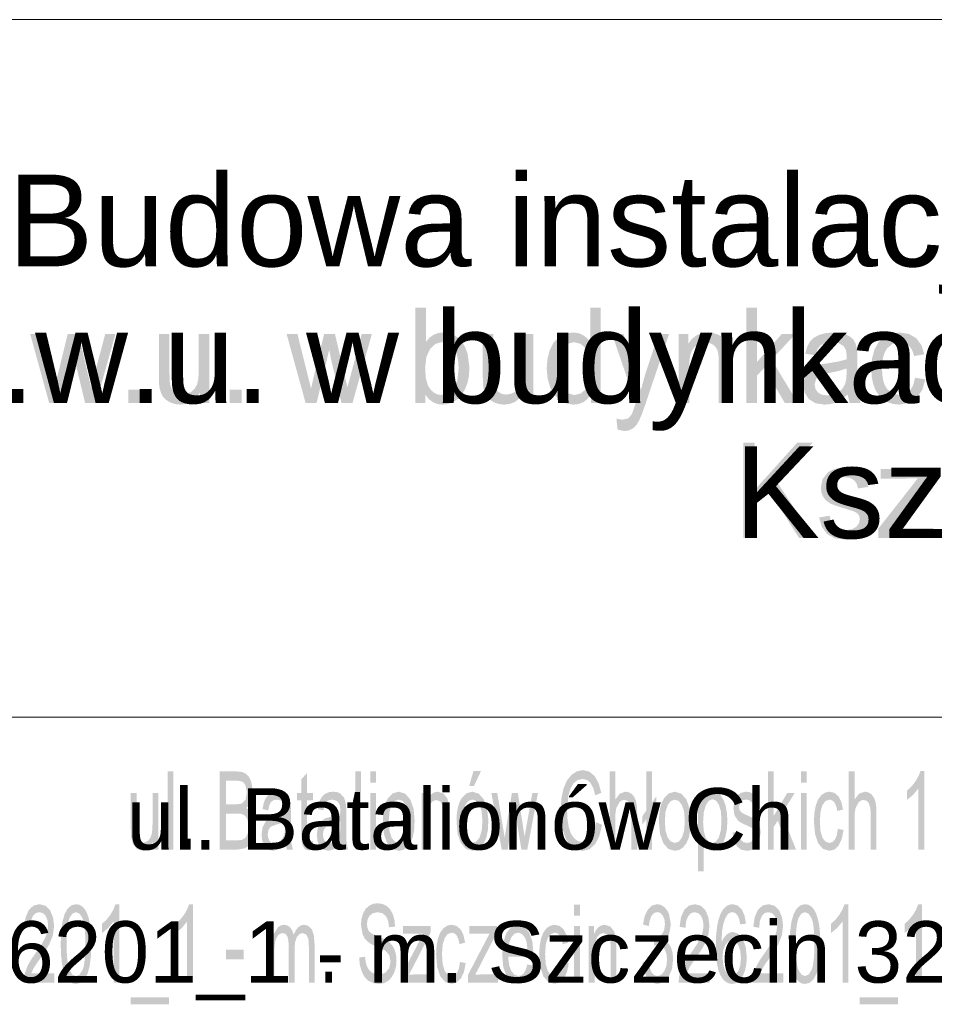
# Model space of a CAD drawing. Header units: millimetres. Extents: x -2626 to 2068, y -6169 to 7214.
# Tile 63 of 144: x -5 to 127, y -6003 to -5860. Entities that reach past the tile are written whole.
import ezdxf

# ---------------------------------------------------------------- set-up
doc = ezdxf.new("R2010")
doc.units = ezdxf.units.MM
doc.layers.get('0').update_dxf_attribs({"color": 252})

msp = doc.modelspace()

# ---------------------------------------------------------------- hatches: boundary and pattern name
h = msp.add_hatch(color=7)
h.paths.add_polyline_path([(53.37, -5915.98), (51.96, -5915.98), (51.96, -5902.18), (53.49, -5902.18), (53.49, -5907.1), (54, -5906.51), (54.59, -5906.09), (55.24, -5905.84), (55.95, -5905.76), (56.76, -5905.85), (57.53, -5906.13), (58.2, -5906.58), (58.74, -5907.17), (59.17, -5907.92), (59.5, -5908.8), (59.77, -5910.83), (59.7, -5912.05), (59.48, -5913.11), (59.12, -5914.03), (58.62, -5914.81), (58.02, -5915.42), (57.36, -5915.86), (56.65, -5916.12), (55.88, -5916.21), (55.12, -5916.12), (54.45, -5915.84), (53.87, -5915.38), (53.37, -5914.73)])
h.paths.add_polyline_path([(53.36, -5910.91), (53.47, -5912.46), (53.8, -5913.51), (54.19, -5914.08), (54.65, -5914.49), (55.16, -5914.73), (55.75, -5914.82), (56.68, -5914.58), (57.48, -5913.85), (58.03, -5912.65), (58.21, -5910.97), (58.16, -5910.06), (58.03, -5909.27), (57.81, -5908.61), (57.51, -5908.08), (56.73, -5907.38), (55.81, -5907.15), (54.89, -5907.39), (54.09, -5908.12), (53.54, -5909.3)])
h = msp.add_hatch(color=7)
h.paths.add_polyline_path([(77.35, -5915.98), (77.35, -5914.72), (76.87, -5915.37), (76.29, -5915.84), (75.61, -5916.12), (74.83, -5916.21), (73.8, -5916.04), (72.86, -5915.55), (72.05, -5914.76), (71.46, -5913.71), (71.09, -5912.44), (70.96, -5910.99), (71.07, -5909.57), (71.41, -5908.28), (71.97, -5907.2), (72.76, -5906.41), (73.71, -5905.92), (74.77, -5905.76), (75.54, -5905.85), (76.22, -5906.14), (76.79, -5906.58), (77.25, -5907.13), (77.25, -5902.18), (78.77, -5902.18), (78.77, -5915.98)])
h.paths.add_polyline_path([(72.53, -5910.99), (72.71, -5912.67), (73.26, -5913.87), (74.06, -5914.58), (74.98, -5914.82), (75.9, -5914.59), (76.68, -5913.91), (77.2, -5912.76), (77.38, -5911.13), (77.33, -5910.18), (77.2, -5909.36), (76.98, -5908.67), (76.67, -5908.12), (75.87, -5907.4), (74.91, -5907.16), (73.98, -5907.39), (73.21, -5908.09), (72.91, -5908.61), (72.7, -5909.27), (72.58, -5910.07)])
h = msp.add_hatch(color=7)
h.dxf.hatch_style = 2
h.paths.add_polyline_path([(99.85, -5915.98), (99.85, -5902.18), (101.38, -5902.18), (101.38, -5910.05), (104.99, -5905.98), (106.96, -5905.98), (103.52, -5909.69), (107.31, -5915.98), (105.43, -5915.98), (102.45, -5910.87), (101.38, -5912.02), (101.38, -5915.98)])
h = msp.add_hatch(color=7)
h.dxf.hatch_style = 2
h.paths.add_polyline_path([(90.07, -5915.98), (90.07, -5905.98), (91.44, -5905.98), (91.44, -5907.4), (91.99, -5906.68), (92.66, -5906.17), (93.43, -5905.86), (94.31, -5905.76), (95.09, -5905.84), (95.8, -5906.08), (96.4, -5906.46), (96.83, -5906.94), (97.3, -5908.19), (97.36, -5908.83), (97.39, -5909.84), (97.39, -5915.98), (95.86, -5915.98), (95.86, -5909.9), (95.82, -5909), (95.68, -5908.35), (95.43, -5907.89), (95.05, -5907.53), (94.55, -5907.3), (93.99, -5907.22), (93.08, -5907.4), (92.31, -5907.91), (92, -5908.34), (91.77, -5908.91), (91.64, -5909.64), (91.6, -5910.52), (91.6, -5915.98)])
h = msp.add_hatch(color=7)
h.paths.add_polyline_path([(114.51, -5914.75), (113.67, -5915.43), (112.87, -5915.88), (112.06, -5916.13), (111.19, -5916.21), (109.88, -5916.01), (108.91, -5915.41), (108.31, -5914.49), (108.11, -5913.35), (108.19, -5912.64), (108.41, -5912), (108.76, -5911.46), (109.2, -5911.03), (110.3, -5910.48), (110.86, -5910.35), (111.66, -5910.22), (113.26, -5909.95), (114.38, -5909.64), (114.39, -5909.2), (114.28, -5908.31), (113.95, -5907.74), (113.23, -5907.31), (112.22, -5907.16), (111.28, -5907.27), (110.63, -5907.58), (110.18, -5908.16), (109.87, -5909.06), (108.37, -5908.84), (108.64, -5907.88), (109.04, -5907.12), (109.61, -5906.54), (110.39, -5906.11), (111.34, -5905.85), (112.44, -5905.76), (113.48, -5905.83), (114.31, -5906.06), (114.94, -5906.4), (115.37, -5906.82), (115.66, -5907.34), (115.84, -5907.97), (115.9, -5908.58), (115.92, -5909.53), (115.92, -5911.79), (115.93, -5912.87), (115.94, -5913.72), (115.97, -5914.36), (116.02, -5914.78), (116.4, -5915.98), (114.81, -5915.98)])
h.paths.add_polyline_path([(114.38, -5910.97), (113.34, -5911.31), (111.89, -5911.61), (111.08, -5911.77), (110.55, -5911.95), (109.95, -5912.5), (109.74, -5913.3), (109.86, -5913.92), (110.2, -5914.43), (110.77, -5914.77), (111.55, -5914.88), (112.39, -5914.78), (113.12, -5914.46), (113.72, -5913.95), (114.13, -5913.28), (114.31, -5912.57), (114.38, -5911.59)])
h = msp.add_hatch(color=7)
h.dxf.hatch_style = 2
h.paths.add_polyline_path([(124.28, -5912.32), (125.77, -5912.54), (125.33, -5914.07), (124.52, -5915.23), (123.39, -5915.97), (122.03, -5916.21), (121.15, -5916.13), (120.36, -5915.88), (119.66, -5915.46), (119.06, -5914.87), (118.57, -5914.13), (118.22, -5913.24), (118.01, -5912.2), (117.94, -5911.02), (118.06, -5909.5), (118.42, -5908.19), (119.03, -5907.13), (119.89, -5906.37), (120.92, -5905.91), (122.04, -5905.76), (123.37, -5905.96), (124.44, -5906.58), (125.2, -5907.58), (125.63, -5908.92), (124.15, -5909.17), (123.85, -5908.29), (123.4, -5907.66), (122.8, -5907.28), (122.1, -5907.15), (121.05, -5907.38), (120.22, -5908.07), (119.91, -5908.6), (119.68, -5909.26), (119.55, -5910.05), (119.5, -5910.97), (119.54, -5911.91), (119.67, -5912.71), (119.89, -5913.38), (120.2, -5913.9), (121, -5914.59), (122.01, -5914.82), (122.84, -5914.66), (123.51, -5914.21), (124, -5913.43)])
h = msp.add_hatch(color=7)
h.dxf.hatch_style = 2
h.paths.add_polyline_path([(-1.06, -5915.98), (-3.81, -5905.98), (-2.24, -5905.98), (-0.81, -5911.76), (-0.27, -5913.9), (-0.23, -5913.71), (-0.14, -5913.31), (0, -5912.68), (0.19, -5911.84), (1.62, -5905.98), (3.19, -5905.98), (4.54, -5911.78), (4.99, -5913.69), (5.51, -5911.77), (7.05, -5905.98), (8.53, -5905.98), (5.72, -5915.98), (4.14, -5915.98), (2.7, -5909.99), (2.36, -5908.29), (0.53, -5915.98)])
h = msp.add_hatch(color=7)
h.dxf.hatch_style = 2
h.paths.add_polyline_path([(20.75, -5915.98), (20.75, -5914.51), (20.18, -5915.26), (19.51, -5915.79), (18.75, -5916.1), (17.9, -5916.21), (17.12, -5916.12), (16.41, -5915.87), (15.81, -5915.49), (15.38, -5915.02), (15.1, -5914.45), (14.91, -5913.76), (14.84, -5913.12), (14.82, -5912.18), (14.82, -5905.98), (16.35, -5905.98), (16.35, -5911.53), (16.37, -5912.64), (16.44, -5913.32), (16.66, -5913.92), (17.05, -5914.37), (17.57, -5914.65), (18.2, -5914.75), (18.86, -5914.65), (19.49, -5914.36), (20, -5913.9), (20.34, -5913.3), (20.53, -5912.47), (20.59, -5911.34), (20.59, -5905.98), (22.12, -5905.98), (22.12, -5915.98)])
h = msp.add_hatch(color=7)
h.dxf.hatch_style = 2
h.paths.add_polyline_path([(36.06, -5915.98), (33.31, -5905.98), (34.88, -5905.98), (36.31, -5911.76), (36.85, -5913.9), (36.89, -5913.71), (36.98, -5913.31), (37.12, -5912.68), (37.31, -5911.84), (38.74, -5905.98), (40.31, -5905.98), (41.66, -5911.78), (42.11, -5913.69), (42.63, -5911.77), (44.17, -5905.98), (45.65, -5905.98), (42.84, -5915.98), (41.25, -5915.98), (39.82, -5909.99), (39.47, -5908.29), (37.65, -5915.98)])
h = msp.add_hatch(color=7)
h.dxf.hatch_style = 2
h.paths.add_polyline_path([(67.64, -5915.98), (67.64, -5914.51), (67.07, -5915.26), (66.4, -5915.79), (65.64, -5916.1), (64.79, -5916.21), (64.01, -5916.12), (63.3, -5915.87), (62.69, -5915.49), (62.27, -5915.02), (61.99, -5914.45), (61.8, -5913.76), (61.73, -5913.12), (61.71, -5912.18), (61.71, -5905.98), (63.23, -5905.98), (63.23, -5911.53), (63.26, -5912.64), (63.33, -5913.32), (63.55, -5913.92), (63.94, -5914.37), (64.46, -5914.65), (65.09, -5914.75), (65.75, -5914.65), (66.38, -5914.36), (66.89, -5913.9), (67.23, -5913.3), (67.42, -5912.47), (67.48, -5911.34), (67.48, -5905.98), (69.01, -5905.98), (69.01, -5915.98)])
h = msp.add_hatch(color=7)
h.dxf.hatch_style = 2
h.paths.add_polyline_path([(81.22, -5919.83), (81.05, -5918.24), (81.92, -5918.39), (82.74, -5918.21), (83.23, -5917.68), (83.42, -5917.24), (83.7, -5916.42), (83.84, -5916), (80.42, -5905.98), (82.07, -5905.98), (83.94, -5911.77), (84.59, -5914.09), (85.22, -5911.81), (87.14, -5905.98), (88.67, -5905.98), (85.24, -5916.16), (84.75, -5917.54), (84.38, -5918.42), (83.95, -5919.15), (83.45, -5919.65), (82.88, -5919.94), (82.2, -5920.04)])
h = msp.add_hatch(color=7)
h.dxf.hatch_style = 2
h.paths.add_polyline_path([(10.4, -5915.98), (10.4, -5914.05), (12.14, -5914.05), (12.14, -5915.98)])
h = msp.add_hatch(color=7)
h.dxf.hatch_style = 2
h.paths.add_polyline_path([(25.06, -5915.98), (25.06, -5914.05), (26.79, -5914.05), (26.79, -5915.98)])
h = msp.add_hatch(color=7)
h.dxf.hatch_style = 2
h.paths.add_polyline_path([(99.4, -5935.54), (99.4, -5921.73), (101.04, -5921.73), (101.04, -5928.58), (107.21, -5921.73), (109.44, -5921.73), (104.23, -5927.33), (109.67, -5935.54), (107.5, -5935.54), (103.08, -5928.55), (101.04, -5930.76), (101.04, -5935.54)])
h = msp.add_hatch(color=7)
h.dxf.hatch_style = 2
h.paths.add_polyline_path([(110.38, -5932.56), (111.89, -5932.29), (112.13, -5933.18), (112.6, -5933.84), (113.29, -5934.24), (114.22, -5934.37), (115.14, -5934.25), (115.78, -5933.9), (116.16, -5933.38), (116.29, -5932.78), (116.18, -5932.27), (115.84, -5931.88), (115.29, -5931.62), (114.28, -5931.3), (112.86, -5930.86), (111.95, -5930.49), (111.38, -5930.08), (110.97, -5929.54), (110.72, -5928.9), (110.64, -5928.19), (110.91, -5926.96), (111.66, -5926.01), (112.63, -5925.52), (113.95, -5925.31), (114.94, -5925.4), (115.81, -5925.65), (116.51, -5926.05), (116.99, -5926.57), (117.31, -5927.25), (117.52, -5928.12), (116.03, -5928.35), (115.83, -5927.66), (115.44, -5927.14), (114.85, -5926.81), (114.06, -5926.7), (113.16, -5926.8), (112.56, -5927.09), (112.22, -5927.51), (112.11, -5928), (112.3, -5928.59), (112.88, -5929.04), (113.33, -5929.2), (114.23, -5929.48), (115.6, -5929.91), (116.49, -5930.26), (117.06, -5930.64), (117.49, -5931.15), (117.76, -5931.81), (117.85, -5932.6), (117.74, -5933.42), (117.41, -5934.2), (116.87, -5934.86), (116.13, -5935.36), (115.23, -5935.66), (114.23, -5935.77), (112.68, -5935.56), (111.56, -5934.96), (110.8, -5933.95)])
h = msp.add_hatch(color=7)
h.dxf.hatch_style = 2
h.paths.add_polyline_path([(118.97, -5935.54), (118.97, -5934.16), (124.7, -5926.86), (122.98, -5926.91), (119.31, -5926.91), (119.31, -5925.54), (126.67, -5925.54), (126.67, -5926.66), (121.8, -5933.01), (120.86, -5934.16), (122.78, -5934.08), (126.94, -5934.08), (126.94, -5935.54)])
h = msp.add_hatch(color=7)
h.dxf.hatch_style = 2
h.paths.add_polyline_path([(16.09, -5980.64), (16.09, -5969.33), (16.92, -5969.33), (16.92, -5980.64)])
h = msp.add_hatch(color=7)
h.paths.add_polyline_path([(23.63, -5980.64), (23.63, -5969.33), (26.18, -5969.33), (26.88, -5969.41), (27.43, -5969.67), (27.85, -5970.11), (28.16, -5970.73), (28.43, -5972.22), (28.19, -5973.59), (27.9, -5974.17), (27.48, -5974.62), (28.02, -5975.03), (28.43, -5975.65), (28.68, -5976.44), (28.76, -5977.36), (28.56, -5978.84), (28.33, -5979.45), (28.06, -5979.89), (27.32, -5980.45), (26.22, -5980.64)])
h.paths.add_polyline_path([(24.53, -5974.08), (26, -5974.08), (26.51, -5974.05), (26.86, -5973.95), (27.37, -5973.39), (27.55, -5972.4), (27.38, -5971.41), (27.19, -5971.05), (26.92, -5970.82), (26.51, -5970.7), (25.89, -5970.66), (24.53, -5970.66)])
h.paths.add_polyline_path([(24.53, -5979.3), (26.22, -5979.3), (26.84, -5979.25), (27.35, -5978.94), (27.69, -5978.31), (27.83, -5977.36), (27.63, -5976.26), (27.4, -5975.86), (27.09, -5975.6), (26.67, -5975.46), (26.1, -5975.42), (24.53, -5975.42)])
h = msp.add_hatch(color=7)
h.dxf.hatch_style = 2
h.paths.add_polyline_path([(37.11, -5979.4), (37.23, -5980.62), (36.6, -5980.75), (36.2, -5980.69), (35.9, -5980.51), (35.55, -5979.88), (35.47, -5979.27), (35.45, -5978.24), (35.45, -5973.52), (34.83, -5973.52), (34.83, -5972.44), (35.45, -5972.44), (35.45, -5970.42), (36.27, -5969.58), (36.27, -5972.44), (37.11, -5972.44), (37.11, -5973.52), (36.27, -5973.52), (36.27, -5978.32), (36.28, -5978.81), (36.32, -5979.08), (36.46, -5979.35), (36.75, -5979.45)])
h = msp.add_hatch(color=7)
h.dxf.hatch_style = 2
h.paths.add_polyline_path([(43.27, -5980.64), (43.27, -5969.33), (44.1, -5969.33), (44.1, -5980.64)])
h = msp.add_hatch(color=7)
h.paths.add_polyline_path([(45.42, -5970.93), (45.42, -5969.33), (46.26, -5969.33), (46.26, -5970.93)])
h.paths.add_polyline_path([(45.42, -5980.64), (45.42, -5972.44), (46.26, -5972.44), (46.26, -5980.64)])
h = msp.add_hatch(color=7)
h.paths.add_polyline_path([(57.9, -5976.54), (57.95, -5975.48), (58.09, -5974.56), (58.33, -5973.79), (58.66, -5973.17), (59.36, -5972.49), (60.2, -5972.26), (61.12, -5972.54), (61.86, -5973.37), (62.34, -5974.69), (62.51, -5976.42), (62.44, -5977.84), (62.22, -5978.92), (61.87, -5979.72), (61.39, -5980.33), (60.82, -5980.7), (60.2, -5980.82), (59.27, -5980.55), (58.54, -5979.72), (58.06, -5978.38)])
h.paths.add_polyline_path([(58.76, -5976.54), (58.86, -5977.92), (59.17, -5978.9), (59.63, -5979.49), (60.2, -5979.68), (60.77, -5979.49), (61.24, -5978.89), (61.55, -5977.9), (61.65, -5976.5), (61.55, -5975.16), (61.23, -5974.19), (60.77, -5973.6), (60.2, -5973.41), (59.63, -5973.6), (59.17, -5974.19), (58.86, -5975.17)])
h.paths.add_polyline_path([(59.74, -5971.43), (60.36, -5969.26), (61.45, -5969.26), (60.43, -5971.43)])
h = msp.add_hatch(color=7)
h.dxf.hatch_style = 2
h.paths.add_polyline_path([(78.08, -5976.67), (78.98, -5977.05), (78.58, -5978.68), (77.96, -5979.87), (77.15, -5980.59), (76.17, -5980.83), (75.17, -5980.65), (74.38, -5980.09), (73.77, -5979.18), (73.33, -5977.93), (73.07, -5976.47), (72.98, -5974.9), (73.08, -5973.25), (73.38, -5971.82), (73.87, -5970.66), (74.54, -5969.82), (75.32, -5969.31), (76.18, -5969.13), (77.12, -5969.35), (77.9, -5970), (78.48, -5971.04), (78.86, -5972.43), (77.98, -5972.78), (77.69, -5971.71), (77.29, -5970.98), (76.79, -5970.56), (76.16, -5970.42), (75.44, -5970.57), (74.85, -5971.04), (74.41, -5971.78), (74.12, -5972.72), (73.9, -5974.89), (73.97, -5976.24), (74.15, -5977.41), (74.48, -5978.35), (74.94, -5979.02), (75.49, -5979.42), (76.09, -5979.55), (76.79, -5979.37), (77.37, -5978.83), (77.81, -5977.93)])
h = msp.add_hatch(color=7)
h.dxf.hatch_style = 2
h.paths.add_polyline_path([(80.05, -5980.64), (80.05, -5969.33), (80.89, -5969.33), (80.89, -5973.39), (81.55, -5972.54), (82.36, -5972.26), (82.87, -5972.35), (83.31, -5972.62), (83.65, -5973.05), (83.88, -5973.61), (84.01, -5974.39), (84.06, -5975.45), (84.06, -5980.64), (83.23, -5980.64), (83.23, -5975.45), (83.16, -5974.55), (82.95, -5973.93), (82.63, -5973.57), (82.19, -5973.45), (81.83, -5973.53), (81.49, -5973.78), (81.03, -5974.64), (80.92, -5975.3), (80.89, -5976.16), (80.89, -5980.64)])
h = msp.add_hatch(color=7)
h.dxf.hatch_style = 2
h.paths.add_polyline_path([(85.38, -5976.21), (84.78, -5977.06), (84.78, -5975.84), (85.38, -5974.99), (85.38, -5969.33), (86.21, -5969.33), (86.21, -5973.82), (86.83, -5972.93), (86.83, -5974.14), (86.21, -5975.03), (86.21, -5980.64), (85.38, -5980.64)])
h = msp.add_hatch(color=7)
h.dxf.hatch_style = 2
h.paths.add_polyline_path([(102.98, -5980.64), (102.98, -5969.33), (103.81, -5969.33), (103.81, -5975.78), (105.78, -5972.44), (106.86, -5972.44), (104.98, -5975.48), (107.05, -5980.64), (106.02, -5980.64), (104.4, -5976.45), (103.81, -5977.39), (103.81, -5980.64)])
h = msp.add_hatch(color=7)
h.paths.add_polyline_path([(107.77, -5970.93), (107.77, -5969.33), (108.61, -5969.33), (108.61, -5970.93)])
h.paths.add_polyline_path([(107.77, -5980.64), (107.77, -5972.44), (108.61, -5972.44), (108.61, -5980.64)])
h = msp.add_hatch(color=7)
h.dxf.hatch_style = 2
h.paths.add_polyline_path([(114.69, -5980.64), (114.69, -5969.33), (115.53, -5969.33), (115.53, -5973.39), (116.18, -5972.54), (117, -5972.26), (117.51, -5972.35), (117.95, -5972.62), (118.29, -5973.05), (118.52, -5973.61), (118.65, -5974.39), (118.69, -5975.45), (118.69, -5980.64), (117.86, -5980.64), (117.86, -5975.45), (117.79, -5974.55), (117.59, -5973.93), (117.26, -5973.57), (116.82, -5973.45), (116.47, -5973.53), (116.13, -5973.78), (115.66, -5974.64), (115.56, -5975.3), (115.53, -5976.16), (115.53, -5980.64)])
h = msp.add_hatch(color=7)
h.dxf.hatch_style = 2
h.paths.add_polyline_path([(125.6, -5980.64), (124.76, -5980.64), (124.76, -5971.79), (123.97, -5972.75), (123.1, -5973.46), (123.1, -5972.12), (123.75, -5971.52), (124.32, -5970.8), (124.77, -5970.03), (125.06, -5969.28), (125.6, -5969.28)])
h = msp.add_hatch(color=7)
h.dxf.hatch_style = 2
h.paths.add_polyline_path([(13.99, -5980.64), (13.99, -5979.43), (13.68, -5980.04), (13.31, -5980.48), (12.9, -5980.74), (12.44, -5980.82), (11.62, -5980.55), (11.06, -5979.85), (10.8, -5978.82), (10.77, -5978.29), (10.75, -5977.52), (10.75, -5972.44), (11.59, -5972.44), (11.59, -5976.99), (11.6, -5977.9), (11.64, -5978.45), (11.76, -5978.95), (11.97, -5979.32), (12.25, -5979.55), (12.6, -5979.63), (12.96, -5979.55), (13.3, -5979.31), (13.58, -5978.93), (13.77, -5978.44), (13.87, -5977.76), (13.9, -5976.84), (13.9, -5972.44), (14.74, -5972.44), (14.74, -5980.64)])
h = msp.add_hatch(color=7)
h.paths.add_polyline_path([(33.17, -5979.63), (32.71, -5980.19), (32.28, -5980.56), (31.36, -5980.82), (30.64, -5980.66), (30.11, -5980.17), (29.79, -5979.42), (29.68, -5978.48), (29.84, -5977.38), (30.27, -5976.58), (30.87, -5976.12), (31.61, -5975.92), (32.49, -5975.7), (33.1, -5975.44), (33.11, -5975.08), (33.05, -5974.35), (32.87, -5973.88), (32.47, -5973.53), (31.92, -5973.41), (31.41, -5973.49), (31.05, -5973.75), (30.81, -5974.23), (30.64, -5974.97), (29.82, -5974.78), (29.97, -5974), (30.19, -5973.37), (30.5, -5972.9), (30.92, -5972.55), (31.44, -5972.33), (32.04, -5972.26), (32.61, -5972.32), (33.06, -5972.51), (33.64, -5973.13), (33.9, -5974.07), (33.93, -5974.57), (33.94, -5975.35), (33.94, -5977.21), (33.95, -5978.09), (33.96, -5978.79), (33.97, -5979.31), (33.99, -5979.66), (34.21, -5980.64), (33.34, -5980.64)])
h.paths.add_polyline_path([(33.1, -5976.53), (32.53, -5976.81), (31.74, -5977.05), (31.01, -5977.33), (30.68, -5977.78), (30.57, -5978.44), (30.63, -5978.95), (30.82, -5979.37), (31.13, -5979.64), (31.56, -5979.74), (32.01, -5979.65), (32.41, -5979.38), (32.74, -5978.97), (32.97, -5978.43), (33.06, -5977.84), (33.1, -5977.04)])
h = msp.add_hatch(color=7)
h.paths.add_polyline_path([(41.17, -5979.63), (40.71, -5980.19), (40.27, -5980.56), (39.36, -5980.82), (38.64, -5980.66), (38.11, -5980.17), (37.78, -5979.42), (37.68, -5978.48), (37.84, -5977.38), (38.27, -5976.58), (38.87, -5976.12), (39.61, -5975.92), (40.48, -5975.7), (41.09, -5975.44), (41.1, -5975.08), (41.04, -5974.35), (40.86, -5973.88), (40.47, -5973.53), (39.91, -5973.41), (39.4, -5973.49), (39.05, -5973.75), (38.8, -5974.23), (38.63, -5974.97), (37.82, -5974.78), (37.97, -5974), (38.19, -5973.37), (38.5, -5972.9), (38.92, -5972.55), (39.44, -5972.33), (40.04, -5972.26), (40.61, -5972.32), (41.06, -5972.51), (41.64, -5973.13), (41.9, -5974.07), (41.93, -5974.57), (41.94, -5975.35), (41.94, -5977.21), (41.94, -5978.09), (41.95, -5978.79), (41.97, -5979.31), (41.99, -5979.66), (42.2, -5980.64), (41.33, -5980.64)])
h.paths.add_polyline_path([(41.09, -5976.53), (40.53, -5976.81), (39.73, -5977.05), (39.01, -5977.33), (38.68, -5977.78), (38.56, -5978.44), (38.63, -5978.95), (38.81, -5979.37), (39.12, -5979.64), (39.55, -5979.74), (40.01, -5979.65), (40.41, -5979.38), (40.74, -5978.97), (40.97, -5978.43), (41.06, -5977.84), (41.09, -5977.04)])
h = msp.add_hatch(color=7)
h.paths.add_polyline_path([(47.24, -5976.54), (47.28, -5975.48), (47.43, -5974.56), (47.66, -5973.79), (48, -5973.17), (48.7, -5972.49), (49.54, -5972.26), (50.46, -5972.54), (51.2, -5973.37), (51.68, -5974.69), (51.84, -5976.42), (51.77, -5977.84), (51.56, -5978.92), (51.21, -5979.72), (50.73, -5980.33), (50.16, -5980.7), (49.54, -5980.82), (48.61, -5980.55), (47.87, -5979.72), (47.39, -5978.38)])
h.paths.add_polyline_path([(48.09, -5976.54), (48.2, -5977.92), (48.5, -5978.9), (48.97, -5979.49), (49.54, -5979.68), (50.11, -5979.49), (50.58, -5978.89), (50.88, -5977.9), (50.99, -5976.5), (50.88, -5975.16), (50.57, -5974.19), (50.11, -5973.6), (49.54, -5973.41), (48.97, -5973.6), (48.5, -5974.19), (48.2, -5975.17)])
h = msp.add_hatch(color=7)
h.dxf.hatch_style = 2
h.paths.add_polyline_path([(52.88, -5980.64), (52.88, -5972.44), (53.63, -5972.44), (53.63, -5973.61), (53.93, -5973.02), (54.29, -5972.6), (54.71, -5972.35), (55.2, -5972.26), (56.01, -5972.53), (56.57, -5973.22), (56.83, -5974.25), (56.86, -5974.78), (56.87, -5975.6), (56.87, -5980.64), (56.04, -5980.64), (56.04, -5975.65), (56.02, -5974.91), (55.94, -5974.39), (55.6, -5973.71), (55.02, -5973.46), (54.52, -5973.6), (54.1, -5974.03), (53.81, -5974.84), (53.71, -5976.17), (53.71, -5980.64)])
h = msp.add_hatch(color=7)
h.dxf.hatch_style = 2
h.paths.add_polyline_path([(64.45, -5980.64), (62.95, -5972.44), (63.8, -5972.44), (64.59, -5977.17), (64.88, -5978.94), (64.9, -5978.78), (64.95, -5978.45), (65.03, -5977.93), (65.13, -5977.25), (65.92, -5972.44), (66.78, -5972.44), (67.51, -5977.2), (67.75, -5978.76), (68.04, -5977.18), (68.88, -5972.44), (69.69, -5972.44), (68.15, -5980.64), (67.29, -5980.64), (66.5, -5975.73), (66.31, -5974.34), (65.32, -5980.64)])
h = msp.add_hatch(color=7)
h.paths.add_polyline_path([(87.2, -5976.54), (87.25, -5975.48), (87.39, -5974.56), (87.63, -5973.79), (87.97, -5973.17), (88.67, -5972.49), (89.51, -5972.26), (90.43, -5972.54), (91.17, -5973.37), (91.65, -5974.69), (91.81, -5976.42), (91.74, -5977.84), (91.53, -5978.92), (91.18, -5979.72), (90.7, -5980.33), (90.13, -5980.7), (89.51, -5980.82), (88.57, -5980.55), (87.84, -5979.72), (87.36, -5978.38)])
h.paths.add_polyline_path([(88.06, -5976.54), (88.16, -5977.92), (88.47, -5978.9), (88.94, -5979.49), (89.51, -5979.68), (90.08, -5979.49), (90.54, -5978.89), (90.85, -5977.9), (90.95, -5976.5), (90.85, -5975.16), (90.54, -5974.19), (90.07, -5973.6), (89.51, -5973.41), (88.94, -5973.6), (88.47, -5974.19), (88.16, -5975.17)])
h = msp.add_hatch(color=7)
h.paths.add_polyline_path([(92.85, -5983.78), (92.85, -5972.44), (93.61, -5972.44), (93.61, -5973.51), (93.89, -5972.96), (94.21, -5972.57), (94.58, -5972.34), (95.03, -5972.26), (95.62, -5972.4), (96.14, -5972.8), (96.56, -5973.45), (96.87, -5974.32), (97.05, -5975.36), (97.11, -5976.48), (97.05, -5977.68), (96.84, -5978.75), (96.51, -5979.64), (96.06, -5980.29), (95.53, -5980.69), (94.97, -5980.82), (94.57, -5980.75), (94.22, -5980.53), (93.68, -5979.79), (93.68, -5983.78)])
h.paths.add_polyline_path([(93.6, -5976.59), (93.69, -5977.96), (93.98, -5978.93), (94.41, -5979.49), (94.92, -5979.68), (95.43, -5979.49), (95.87, -5978.9), (96.16, -5977.9), (96.26, -5976.47), (96.17, -5975.1), (95.88, -5974.13), (95.45, -5973.54), (94.95, -5973.35), (94.45, -5973.56), (94.01, -5974.18), (93.7, -5975.19)])
h = msp.add_hatch(color=7)
h.dxf.hatch_style = 2
h.paths.add_polyline_path([(97.85, -5978.2), (98.67, -5977.98), (98.8, -5978.71), (99.06, -5979.24), (99.43, -5979.57), (99.94, -5979.68), (100.44, -5979.58), (100.79, -5979.29), (101, -5978.87), (101.07, -5978.38), (101.01, -5977.96), (100.83, -5977.64), (100.52, -5977.43), (99.97, -5977.17), (99.19, -5976.81), (98.7, -5976.5), (98.16, -5975.72), (97.98, -5974.62), (98.14, -5973.61), (98.55, -5972.83), (99.07, -5972.43), (99.79, -5972.26), (100.34, -5972.33), (100.81, -5972.54), (101.19, -5972.86), (101.45, -5973.29), (101.63, -5973.85), (101.74, -5974.56), (100.93, -5974.74), (100.82, -5974.18), (100.6, -5973.76), (100.28, -5973.49), (99.86, -5973.4), (99.36, -5973.48), (99.03, -5973.72), (98.79, -5974.46), (98.89, -5974.94), (99.21, -5975.32), (99.46, -5975.44), (99.95, -5975.67), (100.69, -5976.03), (101.18, -5976.32), (101.73, -5977.04), (101.88, -5977.58), (101.93, -5978.23), (101.68, -5979.54), (101.39, -5980.09), (100.98, -5980.49), (100.49, -5980.74), (99.95, -5980.82), (99.1, -5980.66), (98.49, -5980.16), (98.08, -5979.34)])
h = msp.add_hatch(color=7)
h.dxf.hatch_style = 2
h.paths.add_polyline_path([(113.1, -5977.64), (113.93, -5977.81), (113.68, -5979.08), (113.23, -5980.03), (112.62, -5980.63), (111.88, -5980.82), (110.97, -5980.55), (110.25, -5979.73), (109.8, -5978.39), (109.64, -5976.57), (109.71, -5975.33), (109.91, -5974.25), (110.24, -5973.38), (110.71, -5972.76), (111.27, -5972.39), (111.88, -5972.26), (112.61, -5972.43), (113.19, -5972.93), (113.61, -5973.75), (113.85, -5974.85), (113.03, -5975.06), (112.87, -5974.34), (112.62, -5973.82), (112.3, -5973.51), (111.92, -5973.4), (111.34, -5973.59), (110.89, -5974.16), (110.6, -5975.13), (110.5, -5976.53), (110.59, -5977.96), (110.88, -5978.94), (111.31, -5979.5), (111.87, -5979.68), (112.32, -5979.56), (112.69, -5979.18), (112.96, -5978.55)])
h = msp.add_hatch(color=7)
h.dxf.hatch_style = 2
h.paths.add_polyline_path([(18.47, -5980.64), (18.47, -5979.06), (19.42, -5979.06), (19.42, -5980.64)])
h = msp.add_hatch(color=7)
h.dxf.hatch_style = 2
h.paths.add_polyline_path([(43.81, -5996.28), (44.66, -5996.15), (44.76, -5996.93), (44.94, -5997.55), (45.22, -5998.04), (45.62, -5998.42), (46.12, -5998.68), (46.66, -5998.76), (47.57, -5998.51), (48.16, -5997.81), (48.35, -5996.84), (48.16, -5995.91), (47.55, -5995.24), (47.12, -5995.02), (46.35, -5994.69), (45.55, -5994.33), (45.04, -5993.98), (44.61, -5993.51), (44.31, -5992.93), (44.07, -5991.52), (44.15, -5990.69), (44.36, -5989.92), (44.72, -5989.27), (45.22, -5988.79), (45.81, -5988.5), (46.46, -5988.41), (47.17, -5988.51), (47.79, -5988.81), (48.3, -5989.31), (48.68, -5990), (48.92, -5990.84), (49.01, -5991.79), (48.15, -5991.89), (48, -5990.95), (47.68, -5990.27), (47.19, -5989.86), (46.5, -5989.72), (45.79, -5989.85), (45.31, -5990.22), (45.03, -5990.77), (44.94, -5991.42), (45.01, -5991.98), (45.2, -5992.43), (45.67, -5992.83), (46.56, -5993.23), (47.48, -5993.62), (48.06, -5993.95), (48.57, -5994.47), (48.93, -5995.11), (49.15, -5995.86), (49.22, -5996.72), (49.14, -5997.59), (48.9, -5998.42), (48.52, -5999.13), (48.01, -5999.66), (47.4, -5999.99), (46.71, -6000.1), (45.86, -5999.99), (45.16, -5999.65), (44.6, -5999.1), (44.18, -5998.31), (43.91, -5997.35)])
h = msp.add_hatch(color=7)
h.dxf.hatch_style = 2
h.paths.add_polyline_path([(-0.34, -5998.57), (-0.34, -5999.91), (-4.83, -5999.91), (-4.73, -5998.95), (-4.18, -5997.44), (-3.72, -5996.64), (-3.09, -5995.73), (-2.16, -5994.37), (-1.6, -5993.33), (-1.3, -5992.47), (-1.21, -5991.66), (-1.3, -5990.9), (-1.56, -5990.27), (-1.97, -5989.85), (-2.49, -5989.7), (-3.03, -5989.85), (-3.45, -5990.31), (-3.72, -5991.02), (-3.81, -5991.97), (-4.67, -5991.82), (-4.46, -5990.42), (-4.01, -5989.39), (-3.34, -5988.76), (-2.47, -5988.55), (-1.59, -5988.78), (-0.92, -5989.46), (-0.5, -5990.47), (-0.35, -5991.69), (-0.52, -5993.03), (-1.07, -5994.41), (-1.59, -5995.27), (-2.36, -5996.4), (-2.97, -5997.28), (-3.32, -5997.83), (-3.67, -5998.57)])
h = msp.add_hatch(color=7)
h.paths.add_polyline_path([(0.61, -5994.33), (0.67, -5992.52), (0.86, -5991.1), (1.16, -5990.02), (1.59, -5989.22), (2.15, -5988.72), (2.82, -5988.55), (3.34, -5988.64), (3.78, -5988.92), (4.16, -5989.37), (4.46, -5989.97), (4.7, -5990.74), (4.88, -5991.66), (5, -5992.82), (5.03, -5994.33), (4.97, -5996.13), (4.79, -5997.55), (4.48, -5998.63), (4.05, -5999.44), (3.5, -5999.94), (2.82, -6000.1), (2.36, -6000.03), (1.95, -5999.81), (1.59, -5999.44), (1.28, -5998.93), (0.99, -5998.11), (0.78, -5997.07), (0.65, -5995.81)])
h.paths.add_polyline_path([(1.47, -5994.33), (1.49, -5995.61), (1.57, -5996.65), (1.69, -5997.46), (1.86, -5998.04), (2.29, -5998.73), (2.82, -5998.96), (3.35, -5998.73), (3.79, -5998.03), (3.96, -5997.46), (4.08, -5996.65), (4.15, -5995.61), (4.18, -5994.33), (4.15, -5993.05), (4.08, -5992.01), (3.96, -5991.2), (3.79, -5990.62), (3.35, -5989.93), (2.81, -5989.7), (2.3, -5989.91), (1.89, -5990.51), (1.71, -5991.14), (1.57, -5991.98), (1.49, -5993.05)])
h = msp.add_hatch(color=7)
h.dxf.hatch_style = 2
h.paths.add_polyline_path([(9.08, -5999.91), (8.25, -5999.91), (8.25, -5991.06), (7.46, -5992.02), (6.58, -5992.73), (6.58, -5991.39), (7.24, -5990.79), (7.8, -5990.07), (8.25, -5989.3), (8.54, -5988.55), (9.08, -5988.55)])
h = msp.add_hatch(color=7)
h.dxf.hatch_style = 2
h.paths.add_polyline_path([(19.74, -5999.91), (18.91, -5999.91), (18.91, -5991.06), (18.12, -5992.02), (17.25, -5992.73), (17.25, -5991.39), (17.9, -5990.79), (18.47, -5990.07), (18.91, -5989.3), (19.21, -5988.55), (19.74, -5988.55)])
h = msp.add_hatch(color=7)
h.paths.add_polyline_path([(74.93, -5990.2), (74.93, -5988.6), (75.76, -5988.6), (75.76, -5990.2)])
h.paths.add_polyline_path([(74.93, -5999.91), (74.93, -5991.72), (75.76, -5991.72), (75.76, -5999.91)])
h = msp.add_hatch(color=7)
h.dxf.hatch_style = 2
h.paths.add_polyline_path([(84.82, -5996.92), (85.65, -5996.74), (85.85, -5997.75), (86.14, -5998.44), (86.52, -5998.83), (86.98, -5998.96), (87.52, -5998.79), (87.97, -5998.28), (88.28, -5997.52), (88.38, -5996.6), (88.29, -5995.73), (88, -5995.02), (87.58, -5994.56), (87.05, -5994.4), (86.46, -5994.55), (86.55, -5993.34), (86.69, -5993.35), (87.19, -5993.24), (87.65, -5992.89), (87.97, -5992.3), (88.07, -5991.46), (88, -5990.76), (87.76, -5990.2), (87.41, -5989.82), (86.96, -5989.69), (86.51, -5989.82), (86.15, -5990.2), (85.89, -5990.84), (85.73, -5991.73), (84.9, -5991.49), (85.15, -5990.25), (85.6, -5989.32), (86.2, -5988.75), (86.94, -5988.55), (87.48, -5988.65), (87.97, -5988.95), (88.38, -5989.42), (88.68, -5990.03), (88.93, -5991.49), (88.69, -5992.83), (88.4, -5993.37), (87.99, -5993.78), (88.53, -5994.14), (88.93, -5994.75), (89.18, -5995.57), (89.26, -5996.57), (89.1, -5997.94), (88.61, -5999.08), (87.88, -5999.85), (86.98, -6000.11), (86.16, -5999.89), (85.49, -5999.22), (85.03, -5998.21)])
h = msp.add_hatch(color=7)
h.dxf.hatch_style = 2
h.paths.add_polyline_path([(94.53, -5998.57), (94.53, -5999.91), (90.04, -5999.91), (90.14, -5998.95), (90.69, -5997.44), (91.15, -5996.64), (91.78, -5995.73), (92.7, -5994.37), (93.27, -5993.33), (93.56, -5992.47), (93.66, -5991.66), (93.57, -5990.9), (93.31, -5990.27), (92.89, -5989.85), (92.38, -5989.7), (91.84, -5989.85), (91.42, -5990.31), (91.14, -5991.02), (91.05, -5991.97), (90.2, -5991.82), (90.4, -5990.42), (90.86, -5989.39), (91.53, -5988.76), (92.4, -5988.55), (93.27, -5988.78), (93.95, -5989.46), (94.37, -5990.47), (94.51, -5991.69), (94.35, -5993.03), (93.79, -5994.41), (93.28, -5995.27), (92.51, -5996.4), (91.89, -5997.28), (91.55, -5997.83), (91.2, -5998.57)])
h = msp.add_hatch(color=7)
h.paths.add_polyline_path([(99.8, -5991.37), (98.97, -5991.48), (98.84, -5990.77), (98.66, -5990.29), (98.28, -5989.84), (97.82, -5989.69), (97.45, -5989.79), (97.13, -5990.06), (96.77, -5990.65), (96.51, -5991.46), (96.33, -5992.57), (96.27, -5994.08), (96.6, -5993.41), (97, -5992.95), (97.45, -5992.67), (97.92, -5992.57), (98.69, -5992.83), (99.34, -5993.59), (99.77, -5994.77), (99.92, -5996.24), (99.85, -5997.26), (99.65, -5998.22), (99.32, -5999.03), (98.89, -5999.62), (98.37, -5999.98), (97.8, -6000.1), (97.3, -6000.02), (96.85, -5999.78), (96.45, -5999.39), (96.1, -5998.83), (95.81, -5998.09), (95.6, -5997.14), (95.48, -5995.98), (95.44, -5994.62), (95.48, -5993.09), (95.62, -5991.79), (95.85, -5990.71), (96.17, -5989.85), (96.51, -5989.28), (96.91, -5988.88), (97.36, -5988.63), (97.88, -5988.55), (98.6, -5988.74), (99.19, -5989.3), (99.6, -5990.19)])
h.paths.add_polyline_path([(96.4, -5996.24), (96.58, -5997.62), (96.8, -5998.2), (97.09, -5998.62), (97.43, -5998.87), (97.78, -5998.96), (98.27, -5998.78), (98.69, -5998.25), (98.97, -5997.41), (99.07, -5996.32), (98.97, -5995.27), (98.69, -5994.47), (98.27, -5993.97), (97.75, -5993.8), (97.23, -5993.97), (96.79, -5994.47), (96.5, -5995.25)])
h = msp.add_hatch(color=7)
h.dxf.hatch_style = 2
h.paths.add_polyline_path([(105.19, -5998.57), (105.19, -5999.91), (100.7, -5999.91), (100.8, -5998.95), (101.35, -5997.44), (101.81, -5996.64), (102.44, -5995.73), (103.37, -5994.37), (103.93, -5993.33), (104.23, -5992.47), (104.32, -5991.66), (104.23, -5990.9), (103.97, -5990.27), (103.56, -5989.85), (103.04, -5989.7), (102.5, -5989.85), (102.08, -5990.31), (101.81, -5991.02), (101.72, -5991.97), (100.86, -5991.82), (101.07, -5990.42), (101.52, -5989.39), (102.19, -5988.76), (103.06, -5988.55), (103.94, -5988.78), (104.61, -5989.46), (105.03, -5990.47), (105.18, -5991.69), (105.01, -5993.03), (104.46, -5994.41), (103.94, -5995.27), (103.17, -5996.4), (102.56, -5997.28), (102.21, -5997.83), (101.86, -5998.57)])
h = msp.add_hatch(color=7)
h.paths.add_polyline_path([(106.14, -5994.33), (106.2, -5992.52), (106.39, -5991.1), (106.69, -5990.02), (107.12, -5989.22), (107.68, -5988.72), (108.35, -5988.55), (108.87, -5988.64), (109.31, -5988.92), (109.69, -5989.37), (109.99, -5989.97), (110.23, -5990.74), (110.41, -5991.66), (110.53, -5992.82), (110.56, -5994.33), (110.5, -5996.13), (110.32, -5997.55), (110.01, -5998.63), (109.58, -5999.44), (109.03, -5999.94), (108.35, -6000.1), (107.89, -6000.03), (107.48, -5999.81), (107.12, -5999.44), (106.81, -5998.93), (106.52, -5998.11), (106.31, -5997.07), (106.18, -5995.81)])
h.paths.add_polyline_path([(107, -5994.33), (107.02, -5995.61), (107.1, -5996.65), (107.22, -5997.46), (107.39, -5998.04), (107.82, -5998.73), (108.35, -5998.96), (108.88, -5998.73), (109.32, -5998.03), (109.49, -5997.46), (109.61, -5996.65), (109.69, -5995.61), (109.71, -5994.33), (109.69, -5993.05), (109.61, -5992.01), (109.49, -5991.2), (109.32, -5990.62), (108.88, -5989.93), (108.34, -5989.7), (107.83, -5989.91), (107.43, -5990.51), (107.24, -5991.14), (107.11, -5991.98), (107.03, -5993.05)])
h = msp.add_hatch(color=7)
h.dxf.hatch_style = 2
h.paths.add_polyline_path([(114.61, -5999.91), (113.78, -5999.91), (113.78, -5991.06), (112.99, -5992.02), (112.11, -5992.73), (112.11, -5991.39), (112.77, -5990.79), (113.33, -5990.07), (113.78, -5989.3), (114.08, -5988.55), (114.61, -5988.55)])
h = msp.add_hatch(color=7)
h.dxf.hatch_style = 2
h.paths.add_polyline_path([(125.27, -5999.91), (124.44, -5999.91), (124.44, -5991.06), (123.65, -5992.02), (122.78, -5992.73), (122.78, -5991.39), (123.43, -5990.79), (124, -5990.07), (124.44, -5989.3), (124.74, -5988.55), (125.27, -5988.55)])
h = msp.add_hatch(color=7)
h.dxf.hatch_style = 2
h.paths.add_polyline_path([(30.69, -5999.91), (30.69, -5991.72), (31.44, -5991.72), (31.44, -5992.87), (32.05, -5991.9), (32.46, -5991.62), (32.93, -5991.53), (33.42, -5991.63), (33.82, -5991.91), (34.12, -5992.36), (34.32, -5992.97), (34.63, -5992.34), (34.99, -5991.89), (35.39, -5991.62), (35.84, -5991.53), (36.48, -5991.7), (36.96, -5992.21), (37.25, -5993.06), (37.35, -5994.29), (37.35, -5999.91), (36.53, -5999.91), (36.53, -5994.75), (36.5, -5994.03), (36.45, -5993.55), (36.15, -5992.96), (35.65, -5992.73), (35.17, -5992.88), (34.79, -5993.31), (34.53, -5994.06), (34.45, -5995.15), (34.45, -5999.91), (33.61, -5999.91), (33.61, -5994.59), (33.56, -5993.78), (33.41, -5993.2), (33.14, -5992.85), (32.75, -5992.73), (32.41, -5992.81), (32.09, -5993.04), (31.84, -5993.43), (31.66, -5993.95), (31.56, -5994.67), (31.53, -5995.66), (31.53, -5999.91)])
h = msp.add_hatch(color=7)
h.dxf.hatch_style = 2
h.paths.add_polyline_path([(49.97, -5999.91), (49.97, -5998.78), (53.1, -5992.8), (52.16, -5992.84), (50.16, -5992.84), (50.16, -5991.72), (54.17, -5991.72), (54.17, -5992.63), (51.51, -5997.83), (51, -5998.78), (52.05, -5998.71), (54.32, -5998.71), (54.32, -5999.91)])
h = msp.add_hatch(color=7)
h.dxf.hatch_style = 2
h.paths.add_polyline_path([(58.41, -5996.91), (59.23, -5997.08), (58.99, -5998.35), (58.54, -5999.3), (57.93, -5999.9), (57.19, -6000.09), (56.27, -5999.82), (55.56, -5999), (55.1, -5997.66), (54.95, -5995.84), (55.02, -5994.6), (55.21, -5993.52), (55.55, -5992.65), (56.01, -5992.03), (56.58, -5991.66), (57.19, -5991.53), (57.91, -5991.7), (58.5, -5992.21), (58.91, -5993.02), (59.15, -5994.12), (58.34, -5994.33), (58.18, -5993.61), (57.93, -5993.09), (57.61, -5992.78), (57.22, -5992.67), (56.65, -5992.86), (56.2, -5993.43), (55.9, -5994.4), (55.8, -5995.8), (55.9, -5997.23), (56.19, -5998.21), (56.62, -5998.77), (57.17, -5998.95), (57.62, -5998.83), (57.99, -5998.45), (58.26, -5997.82)])
h = msp.add_hatch(color=7)
h.dxf.hatch_style = 2
h.paths.add_polyline_path([(59.56, -5999.91), (59.56, -5998.78), (62.69, -5992.8), (61.75, -5992.84), (59.75, -5992.84), (59.75, -5991.72), (63.76, -5991.72), (63.76, -5992.63), (61.1, -5997.83), (60.59, -5998.78), (61.64, -5998.71), (63.91, -5998.71), (63.91, -5999.91)])
h = msp.add_hatch(color=7)
h.paths.add_polyline_path([(68.16, -5997.27), (69.02, -5997.45), (68.73, -5998.57), (68.26, -5999.4), (67.64, -5999.92), (66.86, -6000.09), (65.89, -5999.82), (65.15, -5998.99), (64.67, -5997.66), (64.52, -5995.88), (64.67, -5994.05), (65.15, -5992.67), (65.89, -5991.82), (66.81, -5991.53), (67.71, -5991.81), (68.42, -5992.65), (68.89, -5993.99), (69.05, -5995.8), (69.04, -5996.17), (65.38, -5996.17), (65.51, -5997.36), (65.83, -5998.24), (66.3, -5998.77), (66.86, -5998.95), (67.29, -5998.85), (67.65, -5998.55), (67.93, -5998.03)])
h.paths.add_polyline_path([(65.42, -5995.03), (68.17, -5995.03), (68.06, -5994.12), (67.85, -5993.47), (67.39, -5992.87), (66.82, -5992.67), (66.29, -5992.83), (65.85, -5993.31), (65.55, -5994.06)])
h = msp.add_hatch(color=7)
h.dxf.hatch_style = 2
h.paths.add_polyline_path([(73.33, -5996.91), (74.15, -5997.08), (73.91, -5998.35), (73.46, -5999.3), (72.85, -5999.9), (72.11, -6000.09), (71.2, -5999.82), (70.48, -5999), (70.02, -5997.66), (69.87, -5995.84), (69.94, -5994.6), (70.14, -5993.52), (70.47, -5992.65), (70.93, -5992.03), (71.5, -5991.66), (72.11, -5991.53), (72.84, -5991.7), (73.42, -5992.21), (73.83, -5993.02), (74.07, -5994.12), (73.26, -5994.33), (73.1, -5993.61), (72.85, -5993.09), (72.53, -5992.78), (72.14, -5992.67), (71.57, -5992.86), (71.12, -5993.43), (70.82, -5994.4), (70.73, -5995.8), (70.82, -5997.23), (71.11, -5998.21), (71.54, -5998.77), (72.09, -5998.95), (72.55, -5998.83), (72.91, -5998.45), (73.18, -5997.82)])
h = msp.add_hatch(color=7)
h.dxf.hatch_style = 2
h.paths.add_polyline_path([(77.05, -5999.91), (77.05, -5991.72), (77.8, -5991.72), (77.8, -5992.88), (78.1, -5992.29), (78.46, -5991.87), (78.88, -5991.62), (79.36, -5991.53), (80.18, -5991.8), (80.74, -5992.49), (81, -5993.52), (81.03, -5994.05), (81.04, -5994.87), (81.04, -5999.91), (80.21, -5999.91), (80.21, -5994.93), (80.19, -5994.18), (80.11, -5993.66), (79.77, -5992.98), (79.19, -5992.73), (78.69, -5992.87), (78.27, -5993.3), (77.98, -5994.11), (77.88, -5995.44), (77.88, -5999.91)])
h = msp.add_hatch(color=7)
h.dxf.hatch_style = 2
h.paths.add_polyline_path([(24.51, -5996.52), (24.51, -5995.12), (27.07, -5995.12), (27.07, -5996.52)])
h = msp.add_hatch(color=7)
h.dxf.hatch_style = 2
h.paths.add_polyline_path([(38.92, -5999.91), (38.92, -5998.33), (39.87, -5998.33), (39.87, -5999.91)])
h = msp.add_hatch(color=7)
h.dxf.hatch_style = 2
h.paths.add_polyline_path([(10.74, -6003.05), (10.74, -6002.05), (16.26, -6002.05), (16.26, -6003.05)])
h = msp.add_hatch(color=7)
h.dxf.hatch_style = 2
h.paths.add_polyline_path([(116.27, -6003.05), (116.27, -6002.05), (121.79, -6002.05), (121.79, -6003.05)])

# ---------------------------------------------------------------- linework, layer by layer
at = {"color": 7, "lineweight": 0}
for points in [[(-135.84, -5860.46), (413.94, -5860.46)], [(-135.84, -5961.47), (413.94, -5961.47)]]:
    msp.add_lwpolyline(points, dxfattribs=at)

# ---------------------------------------------------------------- texts
at = {"color": 7, "attachment_point": 1}
for s, insert, char_height in [('{\\fArial|b0|i0|c0;Budowa instalacji c.o., instalacji gazowej, instalacji}', (-7.05, -5882.89), 13.2982), ('{\\fArial|b0|i0|c0;c.w.u. w budynkach na terenie Zespó}', (-17.54, -5902.69), 13.2982), ('{\\fArial|b0|i0|c0;Kszta}', (98.13, -5922.24), 13.2982), ('{\\fArial|b0|i0|c0;ul. Batalionów Ch}', (10.15, -5971.75), 8.8867), ('{\\fArial|b0|i0|c0;326201_1 - m. Szczecin 326201_1.4167 - obr}', (-21.11, -5991.02), 8.8867)]:
    msp.add_mtext(s, dxfattribs=dict(at, insert=insert, char_height=char_height))

doc.saveas('drawing.dxf')
